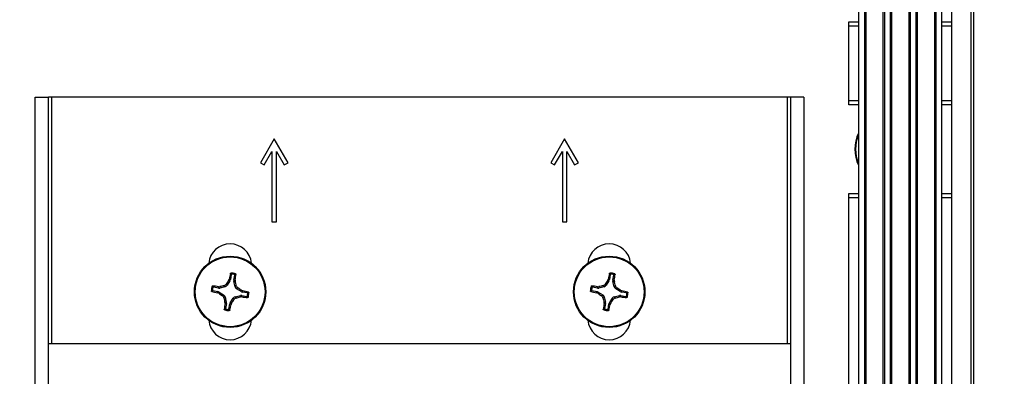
# Paper-space layout 'P3m-LR' of a CAD drawing. Header units: inches. Extents: x 0.3 to 33.8, y 0.2 to 21.7.
# Tile 54 of 57: x 30.6 to 31.045, y 9.628 to 9.789. Entities that reach past the tile are written whole.
import ezdxf

# ---------------------------------------------------------------- set-up
doc = ezdxf.new("R2010")
doc.units = ezdxf.units.IN
doc.header["$MEASUREMENT"] = 0
doc.layers.add('BORDERS', color=7, linetype='Continuous')
doc.styles.add('SLDTEXTSTYLE0', font='TXT', dxfattribs={"width": 0.75})
doc.dimstyles.new('SLDDIMSTYLE1', dxfattribs={"dimtxt": 0.1377952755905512, "dimasz": 0.14, "dimexe": 0, "dimexo": 0.0625, "dimgap": 0.0344488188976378, "dimtad": 1, "dimdec": 3, "dimlfac": 10, "dimrnd": 1e-09, "dimzin": 12, "dimdsep": 46, "dimtxsty": 'SLDTEXTSTYLE0', "dimblk1": 'CLOSED', "dimblk2": 'CLOSED', "dimsah": 1, "dimcen": 0.09, "dimadec": 0, "dimazin": 3, "dimtfac": 1, "dimtdec": 3, "dimtofl": 0, "dimtmove": 0, "dimatfit": 3, "dimldrblk": 'CLOSED', "dimfxl": 0, "dimfrac": 2, "dimtolj": 1, "dimtzin": 12, "dimarcsym": 0})

# ---------------------------------------------------------------- blocks, each defined once
blk = doc.blocks.new('_Closed')
at = {"color": 0, "linetype": 'ByBlock', "lineweight": -2}
for p, q in [((-1, 0.166667), (0, 0)), ((-1, 0.166667), (-1, -0.166667)), ((0, 0), (-1, -0.166667)), ((0, 0), (-1, 0))]:
    blk.add_line(p, q, dxfattribs=at)
blk = doc.blocks.new('_D_27')
at = {"layer": 'BORDERS'}
for p, q in [((31.2719365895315, 10.62876310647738), (31.22995209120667, 10.62876310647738)), ((31.22995209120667, 10.62876310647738), (31.22995209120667, 10.41001310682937)), ((31.57738278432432, 10.62876310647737), (31.61936728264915, 10.62876310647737)), ((31.61936728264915, 10.62876310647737), (31.61936728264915, 10.41001310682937)), ((31.22995209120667, 10.41001310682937), (31.2719365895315, 10.41001310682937)), ((31.61936728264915, 10.41001310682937), (31.57738278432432, 10.41001310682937)), ((30.60740890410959, 9.793418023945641), (30.60740890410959, 10.24321658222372)), ((31.0309589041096, 9.87304302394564), (31.0309589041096, 10.24321658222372)), ((31.0309589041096, 10.20384650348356), (30.60740890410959, 10.20384650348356)), ((31.0309589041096, 10.20384650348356), (31.71225949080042, 10.20384650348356))]:
    blk.add_line(p, q, dxfattribs=at)
at = {"layer": 'BORDERS', "xscale": 0.14, "yscale": 0.14, "rotation": 180.0000000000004}
blk.add_blockref('_Closed', (30.60740890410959, 10.20384650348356, -0.1940375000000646), dxfattribs=at)
at = {"layer": 'BORDERS', "xscale": 0.14, "yscale": 0.14}
blk.add_blockref('_Closed', (31.0309589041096, 10.20384650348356, -0.1940375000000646), dxfattribs=at)
at = {"layer": 'BORDERS', "char_height": 0.1377952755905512, "attachment_point": 1, "style": 'SLDTEXTSTYLE0'}
for s, insert in [('108', (31.2719365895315, 10.58764054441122)), ('4.236', (31.19557503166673, 10.38147394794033))]:
    blk.add_mtext(s, dxfattribs=dict(at, insert=insert))
blk = doc.blocks.new('_D_28')
at = {"layer": 'BORDERS'}
for p, q in [((29.65769172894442, 10.78551885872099), (29.6157072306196, 10.78551885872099)), ((29.6157072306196, 10.78551885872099), (29.6157072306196, 10.56676885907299)), ((29.96313792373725, 10.78551885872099), (30.00512242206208, 10.78551885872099)), ((30.00512242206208, 10.78551885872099), (30.00512242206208, 10.56676885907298)), ((29.6157072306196, 10.56676885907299), (29.65769172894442, 10.56676885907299)), ((30.00512242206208, 10.56676885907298), (29.96313792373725, 10.56676885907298)), ((30.2184589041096, 9.569918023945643), (30.2184589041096, 10.39997233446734)), ((31.0309589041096, 9.87304302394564), (31.0309589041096, 10.39997233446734)), ((30.2184589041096, 10.36060225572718), (29.52281503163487, 10.36060225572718)), ((31.0309589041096, 10.36060225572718), (30.2184589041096, 10.36060225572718))]:
    blk.add_line(p, q, dxfattribs=at)
at = {"layer": 'BORDERS', "xscale": 0.14, "yscale": 0.14, "rotation": 180.0000000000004}
blk.add_blockref('_Closed', (30.2184589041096, 10.36060225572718, -0.1940375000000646), dxfattribs=at)
at = {"layer": 'BORDERS', "xscale": 0.14, "yscale": 0.14}
blk.add_blockref('_Closed', (31.0309589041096, 10.36060225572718, -0.1940375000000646), dxfattribs=at)
at = {"layer": 'BORDERS', "char_height": 0.1377952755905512, "attachment_point": 1, "style": 'SLDTEXTSTYLE0'}
for s, insert in [('206', (29.65769172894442, 10.74439629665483)), ('8.125', (29.58133017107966, 10.53822970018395))]:
    blk.add_mtext(s, dxfattribs=dict(at, insert=insert))

psp = doc.layouts.new('P3m-LR')

# ---------------------------------------------------------------- linework, layer by layer
at = {"color": 7, "linetype": 'Continuous', "lineweight": 25}
for p, q in [((31.0209589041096, 9.842047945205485), (31.0209589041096, 9.319047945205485)), ((31.0299589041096, 9.327422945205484), (31.0299589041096, 9.833672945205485)), ((31.0309589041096, 9.833672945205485), (31.0309589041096, 9.327422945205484)), ((30.9790839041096, 9.829047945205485), (30.9790839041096, 9.332047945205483)), ((30.98170248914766, 9.829047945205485), (30.98170248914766, 9.332047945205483)), ((30.98238116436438, 9.829047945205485), (30.98238116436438, 9.332047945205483)), ((30.99008664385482, 9.829047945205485), (30.99008664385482, 9.332047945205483)), ((30.99076531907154, 9.829047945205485), (30.99076531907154, 9.332047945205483)), ((30.99330248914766, 9.829047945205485), (30.99330248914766, 9.332047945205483)), ((30.99398116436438, 9.829047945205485), (30.99398116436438, 9.332047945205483)), ((31.00168664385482, 9.829047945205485), (31.00168664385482, 9.332047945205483)), ((31.00236531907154, 9.829047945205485), (31.00236531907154, 9.332047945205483)), ((31.00490248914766, 9.829047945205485), (31.00490248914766, 9.332047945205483)), ((31.00558116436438, 9.829047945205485), (31.00558116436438, 9.332047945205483)), ((31.01328664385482, 9.829047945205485), (31.01328664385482, 9.332047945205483)), ((31.01396531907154, 9.829047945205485), (31.01396531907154, 9.332047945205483)), ((31.0165839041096, 9.332047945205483), (31.0165839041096, 9.829047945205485)), ((30.9747089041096, 9.788047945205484), (30.9790839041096, 9.788047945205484)), ((30.9747089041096, 9.786047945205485), (30.9747089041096, 9.788047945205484)), ((30.9747089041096, 9.752547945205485), (30.9747089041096, 9.786047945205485)), ((30.9790839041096, 9.786047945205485), (30.9747089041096, 9.786047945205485)), ((31.0165839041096, 9.788047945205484), (31.0209589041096, 9.788047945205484)), ((31.0209589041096, 9.786047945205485), (31.0165839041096, 9.786047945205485)), ((30.6074089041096, 9.407047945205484), (30.6074089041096, 9.754047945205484)), ((30.6074089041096, 9.754047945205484), (30.6134089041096, 9.754047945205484)), ((30.6134089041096, 9.407047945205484), (30.6134089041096, 9.754047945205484)), ((30.6149089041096, 9.754047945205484), (30.6134089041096, 9.754047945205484)), ((30.9469089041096, 9.754047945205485), (30.6149089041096, 9.754047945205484)), ((30.6149089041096, 9.642522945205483), (30.6149089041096, 9.754047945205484)), ((30.9484089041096, 9.754047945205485), (30.9469089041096, 9.754047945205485)), ((30.9469089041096, 9.754047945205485), (30.9469089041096, 9.642522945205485)), ((30.9544089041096, 9.754047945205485), (30.9484089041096, 9.754047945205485)), ((30.9484089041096, 9.754047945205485), (30.9484089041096, 9.407047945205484)), ((30.9544089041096, 9.754047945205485), (30.9544089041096, 9.407047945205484)), ((30.9747089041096, 9.750547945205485), (30.9747089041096, 9.752547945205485)), ((30.9747089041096, 9.752547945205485), (30.9790839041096, 9.752547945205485)), ((30.9790839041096, 9.750547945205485), (30.9747089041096, 9.750547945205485)), ((31.0165839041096, 9.752547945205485), (31.0209589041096, 9.752547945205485)), ((31.0209589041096, 9.750547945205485), (31.0165839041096, 9.750547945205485)), ((30.7153089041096, 9.735247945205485), (30.7090589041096, 9.724422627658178)), ((30.7215589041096, 9.724422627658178), (30.7153089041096, 9.735247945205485)), ((30.8464089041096, 9.735247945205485), (30.8401589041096, 9.72442262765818)), ((30.8526589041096, 9.72442262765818), (30.8464089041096, 9.735247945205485)), ((30.71079095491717, 9.723422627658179), (30.7143089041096, 9.729515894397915)), ((30.7143089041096, 9.729515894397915), (30.7143089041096, 9.697747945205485)), ((30.7163089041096, 9.697747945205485), (30.7163089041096, 9.729515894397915)), ((30.7163089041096, 9.729515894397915), (30.71982685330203, 9.723422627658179)), ((30.84189095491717, 9.723422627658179), (30.8454089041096, 9.729515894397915)), ((30.8454089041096, 9.729515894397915), (30.8454089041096, 9.697747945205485)), ((30.8474089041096, 9.697747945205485), (30.8474089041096, 9.729515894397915)), ((30.8474089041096, 9.729515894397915), (30.85092685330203, 9.723422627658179)), ((30.7090589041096, 9.724422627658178), (30.71079095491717, 9.723422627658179)), ((30.71982685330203, 9.723422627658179), (30.7215589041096, 9.724422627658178)), ((30.8401589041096, 9.72442262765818), (30.84189095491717, 9.723422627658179)), ((30.85092685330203, 9.723422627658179), (30.8526589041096, 9.72442262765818)), ((30.9747089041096, 9.710547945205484), (30.9790839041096, 9.710547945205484)), ((30.9747089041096, 9.708547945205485), (30.9747089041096, 9.710547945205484)), ((31.0165839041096, 9.710547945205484), (31.0209589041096, 9.710547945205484)), ((30.9747089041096, 9.452547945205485), (30.9747089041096, 9.708547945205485)), ((30.9790839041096, 9.708547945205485), (30.9747089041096, 9.708547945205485)), ((31.0209589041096, 9.708547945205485), (31.0165839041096, 9.708547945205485)), ((30.7143089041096, 9.697747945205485), (30.7163089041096, 9.697747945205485)), ((30.8454089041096, 9.697747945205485), (30.8474089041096, 9.697747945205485)), ((30.69531757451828, 9.671026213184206), (30.69406123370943, 9.669027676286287)), ((30.69473836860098, 9.671247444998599), (30.69497017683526, 9.671808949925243)), ((30.69531757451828, 9.671026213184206), (30.69473836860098, 9.671247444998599)), ((30.69497017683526, 9.671808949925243), (30.69553425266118, 9.67159349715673)), ((30.69592357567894, 9.673882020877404), (30.69553425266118, 9.67159349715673)), ((30.69710781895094, 9.671325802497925), (30.6974971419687, 9.673614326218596)), ((30.69710781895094, 9.671325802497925), (30.69771140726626, 9.671342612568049)), ((30.6977445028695, 9.670736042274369), (30.6971247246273, 9.670718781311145)), ((30.69764953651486, 9.668417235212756), (30.6971247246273, 9.670718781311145)), ((30.69771140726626, 9.671342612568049), (30.6977445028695, 9.670736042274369)), ((30.86641757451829, 9.671026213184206), (30.86516123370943, 9.669027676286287)), ((30.86583836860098, 9.671247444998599), (30.86607017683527, 9.671808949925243)), ((30.86641757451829, 9.671026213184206), (30.86583836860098, 9.671247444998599)), ((30.86607017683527, 9.671808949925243), (30.86663425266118, 9.67159349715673)), ((30.86702357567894, 9.673882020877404), (30.86663425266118, 9.67159349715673)), ((30.86820781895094, 9.671325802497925), (30.8685971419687, 9.673614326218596)), ((30.86820781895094, 9.671325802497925), (30.86881140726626, 9.671342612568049)), ((30.86884450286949, 9.670736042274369), (30.8682247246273, 9.670718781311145)), ((30.86874953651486, 9.668417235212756), (30.8682247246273, 9.670718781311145)), ((30.86881140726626, 9.671342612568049), (30.86884450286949, 9.670736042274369)), ((30.68762482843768, 9.66661261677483), (30.68991335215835, 9.666223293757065)), ((30.69018104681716, 9.667796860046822), (30.68789252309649, 9.668186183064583)), ((30.68969789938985, 9.665659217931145), (30.68991335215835, 9.666223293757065)), ((30.69016423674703, 9.668400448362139), (30.69077080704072, 9.66843354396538)), ((30.69018104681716, 9.667796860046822), (30.69016423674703, 9.668400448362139)), ((30.69048063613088, 9.666006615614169), (30.69025940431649, 9.66542740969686)), ((30.69048063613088, 9.666006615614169), (30.6924791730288, 9.664750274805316)), ((30.69077080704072, 9.66843354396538), (30.69078806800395, 9.667813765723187)), ((30.69308961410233, 9.668338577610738), (30.69078806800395, 9.667813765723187)), ((30.69308961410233, 9.668338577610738), (30.69268914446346, 9.668903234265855)), ((30.69366076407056, 9.669592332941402), (30.69406123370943, 9.669027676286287)), ((30.69764953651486, 9.668417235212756), (30.69821419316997, 9.668817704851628)), ((30.69890329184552, 9.667846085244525), (30.69833863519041, 9.66744561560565)), ((30.70033717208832, 9.666189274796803), (30.69833863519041, 9.66744561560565)), ((30.70033717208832, 9.666189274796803), (30.70055840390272, 9.666768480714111)), ((30.70055840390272, 9.666768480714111), (30.70111990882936, 9.666536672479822)), ((30.70111990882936, 9.666536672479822), (30.70090445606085, 9.665972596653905)), ((30.70319297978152, 9.665583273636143), (30.70090445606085, 9.665972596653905)), ((30.85872482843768, 9.66661261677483), (30.86101335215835, 9.666223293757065)), ((30.86128104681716, 9.667796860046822), (30.85899252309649, 9.668186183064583)), ((30.86079789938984, 9.665659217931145), (30.86101335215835, 9.666223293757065)), ((30.86126423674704, 9.668400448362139), (30.86187080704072, 9.66843354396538)), ((30.86128104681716, 9.667796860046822), (30.86126423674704, 9.668400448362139)), ((30.86158063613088, 9.666006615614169), (30.86135940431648, 9.66542740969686)), ((30.86158063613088, 9.666006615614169), (30.8635791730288, 9.664750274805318)), ((30.86187080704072, 9.66843354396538), (30.86188806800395, 9.667813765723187)), ((30.86418961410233, 9.668338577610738), (30.86188806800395, 9.667813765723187)), ((30.86418961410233, 9.668338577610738), (30.86378914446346, 9.668903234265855)), ((30.86476076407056, 9.669592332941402), (30.86516123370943, 9.669027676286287)), ((30.86874953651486, 9.668417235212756), (30.86931419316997, 9.66881770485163)), ((30.87000329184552, 9.667846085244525), (30.8694386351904, 9.66744561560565)), ((30.87143717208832, 9.666189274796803), (30.8694386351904, 9.66744561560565)), ((30.87143717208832, 9.666189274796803), (30.87165840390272, 9.666768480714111)), ((30.87165840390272, 9.666768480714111), (30.87221990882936, 9.666536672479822)), ((30.87221990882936, 9.666536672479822), (30.87200445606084, 9.665972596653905)), ((30.87429297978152, 9.665583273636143), (30.87200445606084, 9.665972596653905)), ((30.69025940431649, 9.66542740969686), (30.68969789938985, 9.665659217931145)), ((30.69191451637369, 9.664349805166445), (30.6924791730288, 9.664750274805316)), ((30.69316827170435, 9.663778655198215), (30.69260361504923, 9.663378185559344)), ((30.69307330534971, 9.6614598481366), (30.6936930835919, 9.661477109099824)), ((30.69310640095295, 9.66085327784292), (30.69307330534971, 9.6614598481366)), ((30.69316827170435, 9.663778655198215), (30.6936930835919, 9.661477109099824)), ((30.69550023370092, 9.661169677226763), (30.69675657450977, 9.663168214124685)), ((30.69715704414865, 9.662603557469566), (30.69675657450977, 9.663168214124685)), ((30.69772819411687, 9.663857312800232), (30.70002974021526, 9.66438212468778)), ((30.69772819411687, 9.663857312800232), (30.69812866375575, 9.663292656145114)), ((30.70004700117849, 9.663762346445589), (30.70002974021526, 9.66438212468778)), ((30.70065357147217, 9.66379544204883), (30.70004700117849, 9.663762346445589)), ((30.70063676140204, 9.664399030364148), (30.70065357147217, 9.66379544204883)), ((30.70063676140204, 9.664399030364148), (30.70292528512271, 9.664009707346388)), ((30.86135940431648, 9.66542740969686), (30.86079789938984, 9.665659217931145)), ((30.86301451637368, 9.664349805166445), (30.8635791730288, 9.664750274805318)), ((30.86426827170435, 9.663778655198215), (30.86370361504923, 9.663378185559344)), ((30.86417330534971, 9.6614598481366), (30.8647930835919, 9.661477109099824)), ((30.86420640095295, 9.660853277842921), (30.86417330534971, 9.6614598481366)), ((30.86426827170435, 9.663778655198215), (30.8647930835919, 9.661477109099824)), ((30.86660023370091, 9.661169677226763), (30.86785657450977, 9.663168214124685)), ((30.86825704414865, 9.662603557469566), (30.86785657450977, 9.663168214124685)), ((30.86882819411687, 9.663857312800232), (30.87112974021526, 9.66438212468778)), ((30.86882819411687, 9.663857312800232), (30.86922866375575, 9.663292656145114)), ((30.87114700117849, 9.663762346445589), (30.87112974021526, 9.66438212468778)), ((30.87175357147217, 9.66379544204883), (30.87114700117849, 9.663762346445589)), ((30.87173676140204, 9.664399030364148), (30.87175357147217, 9.66379544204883)), ((30.87173676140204, 9.664399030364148), (30.87402528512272, 9.664009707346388)), ((30.69370998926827, 9.660870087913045), (30.69310640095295, 9.66085327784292)), ((30.69370998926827, 9.660870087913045), (30.6933206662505, 9.658581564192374)), ((30.69489423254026, 9.658313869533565), (30.69528355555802, 9.660602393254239)), ((30.69584763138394, 9.660386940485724), (30.69528355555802, 9.660602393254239)), ((30.69550023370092, 9.661169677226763), (30.69607943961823, 9.66094844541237)), ((30.69607943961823, 9.66094844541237), (30.69584763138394, 9.660386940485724)), ((30.86480998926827, 9.660870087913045), (30.86420640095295, 9.660853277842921)), ((30.86480998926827, 9.660870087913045), (30.8644206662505, 9.658581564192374)), ((30.86599423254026, 9.658313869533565), (30.86638355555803, 9.660602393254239)), ((30.86694763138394, 9.660386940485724), (30.86638355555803, 9.660602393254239)), ((30.86660023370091, 9.661169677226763), (30.86717943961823, 9.66094844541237)), ((30.86717943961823, 9.66094844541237), (30.86694763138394, 9.660386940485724)), ((30.9484089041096, 9.642522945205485), (30.6134089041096, 9.642522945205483))]:
    psp.add_line(p, q, dxfattribs=at)
for centre, radius in [((30.6954089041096, 9.666097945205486), 0.016099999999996), ((30.6954089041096, 9.666097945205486), 0.0157528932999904), ((30.8665089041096, 9.666097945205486), 0.016100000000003), ((30.8665089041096, 9.666097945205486), 0.01575289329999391)]:
    psp.add_circle(centre, radius, dxfattribs=at)
for centre, radius, start, end in [((30.9934589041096, 9.730547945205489), 0.01610000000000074, 153.2344994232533, 206.7655005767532), ((30.9934589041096, 9.730547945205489), 0.01575289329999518, 155.857463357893, 204.1425366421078), ((30.6954089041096, 9.678047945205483), 0.009699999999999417, 5.524228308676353, 174.4757716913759), ((30.8665089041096, 9.678047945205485), 0.009700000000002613, 5.524228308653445, 174.4757716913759), ((30.84939399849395, 9.569376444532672), 0.185191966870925, 146.6272750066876, 147.2383152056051), ((30.85099492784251, 9.640439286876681), 0.159147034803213, 167.6780822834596, 168.6319195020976), ((30.6954089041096, 9.666097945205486), 0.008495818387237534, 73.06981271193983, 87.62076320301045), ((30.6954089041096, 9.666097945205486), 0.008014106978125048, 76.18372835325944, 84.50684756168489), ((30.54009058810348, 9.693330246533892), 0.1591470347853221, 352.0586564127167, 353.0124936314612), ((30.51810313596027, 9.625735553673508), 0.1851919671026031, 13.45226070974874, 14.06330090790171), ((31.02049399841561, 9.569376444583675), 0.1851919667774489, 146.6272750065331, 147.2383152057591), ((31.02209492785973, 9.640439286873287), 0.1591470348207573, 167.6780822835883, 168.631919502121), ((30.8665089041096, 9.666097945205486), 0.008495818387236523, 73.06981271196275, 87.62076320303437), ((30.8665089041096, 9.666097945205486), 0.0080141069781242, 76.18372835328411, 84.50684756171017), ((30.71119058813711, 9.693330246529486), 0.1591470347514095, 352.058656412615, 353.0124936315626), ((30.68920313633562, 9.625735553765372), 0.185191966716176, 13.45226070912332, 14.06330090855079), ((30.6954089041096, 9.666097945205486), 0.008495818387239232, 163.0698127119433, 177.6207632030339), ((30.72106756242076, 9.821683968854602), 0.1591470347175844, 257.6780822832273, 258.6319195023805), ((30.6954089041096, 9.666097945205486), 0.0080141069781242, 166.1837283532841, 174.5068475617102), ((30.66817660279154, 9.510779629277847), 0.1591470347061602, 82.05865641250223, 83.01249363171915), ((30.73577129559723, 9.488792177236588), 0.1851919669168, 103.4522607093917, 104.0633009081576), ((30.59868740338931, 9.512112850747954), 0.1851919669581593, 56.62727500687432, 57.23831520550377), ((30.66975024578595, 9.510511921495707), 0.1591470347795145, 77.67808228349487, 78.631919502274), ((30.8665089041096, 9.666097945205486), 0.008495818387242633, 163.0698127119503, 177.6207632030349), ((30.89216756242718, 9.821683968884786), 0.1591470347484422, 257.6780822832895, 258.6319195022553), ((30.8665089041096, 9.666097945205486), 0.008014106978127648, 166.1837283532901, 174.5068475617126), ((30.83927660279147, 9.510779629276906), 0.1591470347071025, 82.0586564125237, 83.01249363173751), ((30.90687129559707, 9.488792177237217), 0.185191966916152, 103.4522607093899, 104.063300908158), ((30.76978740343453, 9.512112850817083), 0.1851919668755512, 56.62727500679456, 57.23831520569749), ((30.84085024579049, 9.510511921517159), 0.1591470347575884, 77.67808228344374, 78.63191950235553), ((30.79213040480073, 9.82008303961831), 0.1851919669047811, 236.6272750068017, 237.2383152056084), ((30.87271467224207, 9.706460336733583), 0.1851919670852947, 193.4522607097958, 194.0633009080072), ((30.54142380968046, 9.76281944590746), 0.1851919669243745, 326.6272750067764, 327.2383152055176), ((30.65504651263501, 9.843403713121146), 0.1851919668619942, 283.4522607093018, 284.0633009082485), ((30.72264120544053, 9.821416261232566), 0.1591470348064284, 262.0586564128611, 263.0124936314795), ((30.6954089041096, 9.666097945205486), 0.008014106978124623, 346.1837283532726, 354.5068475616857), ((30.6954089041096, 9.666097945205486), 0.00849581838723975, 343.0698127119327, 357.6207632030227), ((30.96323040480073, 9.820083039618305), 0.1851919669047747, 236.6272750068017, 237.2383152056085), ((31.04381467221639, 9.706460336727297), 0.1851919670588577, 193.4522607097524, 194.063300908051), ((30.71252380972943, 9.76281944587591), 0.1851919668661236, 326.6272750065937, 327.2383152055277), ((30.82614651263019, 9.843403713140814), 0.1851919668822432, 283.4522607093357, 284.0633009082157), ((30.89374120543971, 9.82141626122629), 0.1591470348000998, 262.0586564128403, 263.0124936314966), ((30.8665089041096, 9.666097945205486), 0.008014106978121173, 346.1837283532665, 354.5068475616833), ((30.8665089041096, 9.666097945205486), 0.008495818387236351, 343.0698127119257, 357.6207632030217), ((30.8507272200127, 9.63886564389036), 0.1591470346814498, 172.0586564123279, 173.0124936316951), ((30.6954089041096, 9.666097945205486), 0.008495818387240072, 253.0698127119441, 267.6207632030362), ((30.6954089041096, 9.666097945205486), 0.008014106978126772, 256.1837283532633, 264.5068475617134), ((30.53982288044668, 9.691756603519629), 0.1591470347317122, 347.6780822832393, 348.6319195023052), ((31.02182722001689, 9.638865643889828), 0.1591470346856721, 172.0586564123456, 173.0124936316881), ((30.8665089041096, 9.666097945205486), 0.008495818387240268, 253.0698127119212, 267.6207632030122), ((30.8665089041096, 9.666097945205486), 0.00801410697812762, 256.1837283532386, 264.5068475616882), ((30.71092288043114, 9.691756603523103), 0.1591470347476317, 347.6780822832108, 348.6319195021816), ((30.6954089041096, 9.654147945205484), 0.009699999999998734, 185.5242283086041, 354.4757716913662), ((30.8665089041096, 9.654147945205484), 0.009700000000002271, 185.5242283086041, 354.4757716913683)]:
    psp.add_arc(centre, radius, start, end, dxfattribs=at)
for centre, major_axis, ratio, start_param, end_param in [((30.6939835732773, 9.671860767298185), (-0.001470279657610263, 0.0005615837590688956), 0.994306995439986, 2.946332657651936, 3.336852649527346), ((30.69865964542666, 9.671065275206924), (0.001573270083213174, 4.381592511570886e-05), 0.9943069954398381, 2.946332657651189, 3.336852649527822), ((30.8650835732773, 9.671860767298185), (-0.001470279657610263, 0.0005615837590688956), 0.994306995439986, 2.946332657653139, 3.336852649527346), ((30.86975964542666, 9.671065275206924), (0.001573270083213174, 4.381592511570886e-05), 0.9943069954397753, 2.946332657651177, 3.336852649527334), ((30.6896460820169, 9.664672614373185), (-0.0005615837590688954, -0.001470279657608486), 0.9943069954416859, 2.946332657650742, 3.336852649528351), ((30.69044157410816, 9.669348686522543), (-4.381592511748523e-05, 0.001573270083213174), 0.9943069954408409, 2.946332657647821, 3.33685264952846), ((30.69273284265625, 9.669871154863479), (-0.0009111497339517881, 0.001284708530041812), 0.9935910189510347, 2.751161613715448, 3.53202369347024), ((30.69918211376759, 9.66877400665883), (0.001284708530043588, 0.0009111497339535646), 0.993591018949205, 2.751161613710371, 3.532023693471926), ((30.7011717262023, 9.667523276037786), (0.0005615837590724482, 0.001470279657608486), 0.9943069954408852, 2.946332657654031, 3.336852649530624), ((30.8607460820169, 9.664672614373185), (-0.0005615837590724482, -0.001470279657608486), 0.9943069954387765, 2.946332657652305, 3.336852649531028), ((30.86154157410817, 9.669348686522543), (-4.381592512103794e-05, 0.001573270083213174), 0.994306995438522, 2.946332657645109, 3.336852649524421), ((30.86383284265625, 9.669871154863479), (-0.0009111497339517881, 0.001284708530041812), 0.9935910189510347, 2.751161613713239, 3.53202369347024), ((30.87028211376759, 9.66877400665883), (0.001284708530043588, 0.0009111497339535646), 0.993591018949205, 2.751161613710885, 3.532023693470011), ((30.8722717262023, 9.667523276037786), (0.0005615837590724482, 0.001470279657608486), 0.9943069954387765, 2.946332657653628, 3.336852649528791), ((30.69163569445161, 9.66342188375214), (-0.001284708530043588, -0.0009111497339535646), 0.9935910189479, 2.75116161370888, 3.532023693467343), ((30.69215816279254, 9.661130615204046), (-0.001573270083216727, -4.381592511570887e-05), 0.9943069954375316, 2.946332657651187, 3.33685264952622), ((30.69808496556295, 9.662324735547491), (0.0009111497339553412, -0.001284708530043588), 0.9935910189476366, 2.751161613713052, 3.532023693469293), ((30.70037623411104, 9.662847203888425), (4.38159251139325e-05, -0.00157327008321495), 0.9943069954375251, 2.946332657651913, 3.336852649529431), ((30.86273569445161, 9.66342188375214), (-0.001284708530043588, -0.0009111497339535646), 0.993591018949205, 2.751161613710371, 3.532023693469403), ((30.86325816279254, 9.661130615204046), (-0.001573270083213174, -4.381592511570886e-05), 0.9943069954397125, 2.946332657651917, 3.336852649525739), ((30.86918496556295, 9.662324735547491), (0.0009111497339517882, -0.001284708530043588), 0.9935910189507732, 2.751161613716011, 3.53202369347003), ((30.87147623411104, 9.662847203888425), (4.38159251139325e-05, -0.00157327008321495), 0.994306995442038, 2.946332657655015, 3.336852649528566), ((30.6968342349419, 9.660335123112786), (0.001470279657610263, -0.0005615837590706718), 0.9943069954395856, 2.946332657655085, 3.336852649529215), ((30.8679342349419, 9.660335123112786), (0.001470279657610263, -0.0005615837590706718), 0.9943069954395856, 2.946332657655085, 3.33685264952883)]:
    psp.add_ellipse(centre, major_axis=major_axis, ratio=ratio, start_param=start_param, end_param=end_param, dxfattribs=at)
for points, knots in [([(30.69551400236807, 9.674401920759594), (30.6955225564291, 9.67442765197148), (30.69553966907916, 9.674479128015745), (30.6955986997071, 9.674539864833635), (30.6956749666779, 9.674581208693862), (30.69573277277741, 9.67458469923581), (30.69576159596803, 9.674586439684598)], [0, 0, 0, 0, 0.2526917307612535, 0.505517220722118, 0.7534417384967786, 1, 1, 1, 1]), ([(30.69592357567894, 9.673882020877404), (30.69585631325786, 9.673969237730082), (30.69572033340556, 9.674145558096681), (30.6955832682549, 9.674315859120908), (30.69551400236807, 9.674401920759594)], [0, 0, 0, 0, 0.4946499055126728, 1, 1, 1, 1]), ([(30.69576159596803, 9.674586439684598), (30.69583027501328, 9.674503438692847), (30.69596878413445, 9.674336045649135), (30.69610659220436, 9.67416266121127), (30.69617606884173, 9.674075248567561)], [0, 0, 0, 0, 0.495844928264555, 1, 1, 1, 1]), ([(30.69617606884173, 9.674075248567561), (30.69614963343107, 9.674075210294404), (30.69609675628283, 9.674075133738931), (30.69602319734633, 9.674041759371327), (30.69596506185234, 9.673987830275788), (30.69593404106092, 9.673930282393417), (30.69592604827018, 9.673893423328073), (30.69592357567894, 9.673882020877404)], [0, 0, 0, 0, 0.2255496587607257, 0.4511532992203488, 0.6755815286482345, 0.8996402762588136, 1, 1, 1, 1]), ([(30.69732274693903, 9.673880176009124), (30.69741721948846, 9.673939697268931), (30.69760460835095, 9.674057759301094), (30.69779067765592, 9.674169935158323), (30.69788293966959, 9.67422555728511)], [0, 0, 0, 0, 0.5041524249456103, 1, 1, 1, 1]), ([(30.6974971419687, 9.673614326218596), (30.69749902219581, 9.673640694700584), (30.69750278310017, 9.67369343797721), (30.69747483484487, 9.673769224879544), (30.69742526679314, 9.673831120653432), (30.69737012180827, 9.673866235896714), (30.69733393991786, 9.673876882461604), (30.69732274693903, 9.673880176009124)], [0, 0, 0, 0, 0.2255496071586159, 0.4511532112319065, 0.6755811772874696, 0.8996400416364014, 1, 1, 1, 1]), ([(30.69805559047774, 9.67396954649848), (30.69796176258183, 9.67391122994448), (30.69777609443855, 9.67379583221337), (30.69758946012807, 9.673674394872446), (30.6974971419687, 9.673614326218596)], [0, 0, 0, 0, 0.5053526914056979, 1, 1, 1, 1]), ([(30.69788293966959, 9.67422555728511), (30.6979072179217, 9.67421562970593), (30.69795573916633, 9.674195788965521), (30.69801206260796, 9.674139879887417), (30.69804916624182, 9.674070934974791), (30.69805927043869, 9.674011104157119), (30.69805628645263, 9.673977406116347), (30.69805559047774, 9.67396954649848)], [0, 0, 0, 0, 0.2243701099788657, 0.4484143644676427, 0.6809026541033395, 0.9255748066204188, 1, 1, 1, 1]), ([(30.86661400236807, 9.674401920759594), (30.8666225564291, 9.67442765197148), (30.86663966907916, 9.674479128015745), (30.8666986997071, 9.674539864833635), (30.8667749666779, 9.674581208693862), (30.86683277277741, 9.67458469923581), (30.86686159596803, 9.674586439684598)], [0, 0, 0, 0, 0.2526917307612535, 0.505517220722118, 0.7534417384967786, 1, 1, 1, 1]), ([(30.86702357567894, 9.673882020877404), (30.86695631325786, 9.673969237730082), (30.86682033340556, 9.674145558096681), (30.8666832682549, 9.674315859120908), (30.86661400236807, 9.674401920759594)], [0, 0, 0, 0, 0.4946499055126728, 1, 1, 1, 1]), ([(30.86686159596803, 9.674586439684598), (30.86693027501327, 9.674503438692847), (30.86706878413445, 9.674336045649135), (30.86720659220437, 9.67416266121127), (30.86727606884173, 9.674075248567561)], [0, 0, 0, 0, 0.4958449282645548, 1, 1, 1, 1]), ([(30.86727606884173, 9.674075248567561), (30.86724963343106, 9.674075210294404), (30.86719675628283, 9.674075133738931), (30.86712319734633, 9.674041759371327), (30.86706506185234, 9.673987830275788), (30.86703404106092, 9.673930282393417), (30.86702604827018, 9.673893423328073), (30.86702357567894, 9.673882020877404)], [0, 0, 0, 0, 0.2255496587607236, 0.4511532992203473, 0.6755815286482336, 0.8996402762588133, 1, 1, 1, 1]), ([(30.86842274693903, 9.673880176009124), (30.86851721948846, 9.673939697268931), (30.86870460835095, 9.674057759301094), (30.86889067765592, 9.674169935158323), (30.86898293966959, 9.67422555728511)], [0, 0, 0, 0, 0.5041524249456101, 1, 1, 1, 1]), ([(30.8685971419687, 9.673614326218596), (30.86859902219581, 9.673640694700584), (30.86860278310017, 9.67369343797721), (30.86857483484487, 9.673769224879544), (30.86852526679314, 9.673831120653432), (30.86847012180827, 9.673866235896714), (30.86843393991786, 9.673876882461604), (30.86842274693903, 9.673880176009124)], [0, 0, 0, 0, 0.2255496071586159, 0.4511532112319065, 0.6755811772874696, 0.8996400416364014, 1, 1, 1, 1]), ([(30.86915559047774, 9.67396954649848), (30.86906176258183, 9.67391122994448), (30.86887609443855, 9.67379583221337), (30.86868946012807, 9.673674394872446), (30.8685971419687, 9.673614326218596)], [0, 0, 0, 0, 0.5053526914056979, 1, 1, 1, 1]), ([(30.86898293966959, 9.67422555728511), (30.8690072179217, 9.67421562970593), (30.86905573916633, 9.674195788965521), (30.86911206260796, 9.674139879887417), (30.86914916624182, 9.674070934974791), (30.86915927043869, 9.674011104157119), (30.86915628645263, 9.673977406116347), (30.86915559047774, 9.67396954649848)], [0, 0, 0, 0, 0.2243701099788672, 0.4484143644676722, 0.6809026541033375, 0.9255748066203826, 1, 1, 1, 1]), ([(30.68692040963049, 9.666450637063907), (30.68700341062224, 9.66651931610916), (30.68717080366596, 9.666657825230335), (30.68734418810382, 9.666795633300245), (30.68743160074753, 9.666865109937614)], [0, 0, 0, 0, 0.4958449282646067, 0.9999999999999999, 0.9999999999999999, 0.9999999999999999, 0.9999999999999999]), ([(30.68710492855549, 9.66620304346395), (30.6870791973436, 9.666211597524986), (30.68702772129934, 9.666228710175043), (30.68696698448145, 9.666287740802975), (30.68692564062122, 9.666364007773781), (30.68692215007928, 9.666421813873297), (30.68692040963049, 9.666450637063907)], [0, 0, 0, 0, 0.2526917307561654, 0.505517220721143, 0.7534417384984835, 1, 1, 1, 1]), ([(30.68762482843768, 9.66661261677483), (30.687537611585, 9.666545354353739), (30.68736129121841, 9.666409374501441), (30.68719099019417, 9.666272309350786), (30.68710492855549, 9.66620304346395)], [0, 0, 0, 0, 0.4946499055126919, 1, 1, 1, 1]), ([(30.68728129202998, 9.66857198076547), (30.68729121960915, 9.668596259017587), (30.68731106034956, 9.668644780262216), (30.68736696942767, 9.668701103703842), (30.6874359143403, 9.668738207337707), (30.68749574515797, 9.668748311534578), (30.68752944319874, 9.668745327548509), (30.68753730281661, 9.668744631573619)], [0, 0, 0, 0, 0.2243701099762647, 0.4484143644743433, 0.6809026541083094, 0.925574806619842, 1, 1, 1, 1]), ([(30.68762667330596, 9.668011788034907), (30.68756715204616, 9.668106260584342), (30.687449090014, 9.668293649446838), (30.68733691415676, 9.668479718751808), (30.68728129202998, 9.66857198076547)], [0, 0, 0, 0, 0.5041524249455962, 1, 1, 1, 1]), ([(30.68743160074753, 9.666865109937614), (30.68743163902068, 9.666838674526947), (30.68743171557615, 9.666785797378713), (30.68746508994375, 9.666712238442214), (30.6875190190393, 9.666654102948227), (30.68757656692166, 9.666623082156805), (30.68761342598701, 9.666615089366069), (30.68762482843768, 9.66661261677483)], [0, 0, 0, 0, 0.2255496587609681, 0.4511532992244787, 0.6755815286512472, 0.8996402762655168, 0.9999999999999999, 0.9999999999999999, 0.9999999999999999, 0.9999999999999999]), ([(30.68753730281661, 9.668744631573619), (30.68759561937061, 9.668650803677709), (30.68771101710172, 9.668465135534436), (30.68783245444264, 9.668278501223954), (30.68789252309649, 9.668186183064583)], [0, 0, 0, 0, 0.505352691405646, 1, 1, 1, 1]), ([(30.68789252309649, 9.668186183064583), (30.6878661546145, 9.668188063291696), (30.68781341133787, 9.66819182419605), (30.68773762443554, 9.668163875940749), (30.68767572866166, 9.668114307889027), (30.68764061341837, 9.668059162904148), (30.68762996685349, 9.668022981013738), (30.68762667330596, 9.668011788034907)], [0, 0, 0, 0, 0.2255496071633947, 0.4511532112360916, 0.6755811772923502, 0.8996400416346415, 1, 1, 1, 1]), ([(30.69268914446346, 9.668903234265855), (30.6928539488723, 9.668959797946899), (30.69318356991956, 9.669072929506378), (30.69349513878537, 9.669354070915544), (30.69362718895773, 9.66954403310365), (30.69366076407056, 9.669592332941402)], [0, 0, 0, 0, 0.4271587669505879, 0.8543492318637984, 1, 1, 1, 1]), ([(30.69821419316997, 9.668817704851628), (30.69827075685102, 9.668652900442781), (30.69838388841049, 9.668323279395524), (30.69866502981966, 9.668011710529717), (30.69885499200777, 9.667879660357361), (30.69890329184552, 9.667846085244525)], [0, 0, 0, 0, 0.4271587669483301, 0.8543492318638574, 1, 1, 1, 1]), ([(30.70319297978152, 9.665583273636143), (30.7032801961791, 9.6656505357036), (30.70345651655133, 9.665786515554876), (30.70362681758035, 9.665923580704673), (30.70371287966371, 9.665992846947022)], [0, 0, 0, 0, 0.4946473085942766, 1, 1, 1, 1]), ([(30.70371287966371, 9.665992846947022), (30.70373861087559, 9.665984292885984), (30.70379008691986, 9.665967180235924), (30.70385082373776, 9.665908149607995), (30.70389216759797, 9.665831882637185), (30.70389565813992, 9.665774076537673), (30.70389739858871, 9.665745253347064)], [0, 0, 0, 0, 0.2526917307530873, 0.5055172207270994, 0.7534417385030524, 0.9999999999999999, 0.9999999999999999, 0.9999999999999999, 0.9999999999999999]), ([(30.85802040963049, 9.666450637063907), (30.85810341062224, 9.66651931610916), (30.85827080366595, 9.666657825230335), (30.85844418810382, 9.666795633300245), (30.85853160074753, 9.666865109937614)], [0, 0, 0, 0, 0.4958449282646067, 0.9999999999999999, 0.9999999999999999, 0.9999999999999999, 0.9999999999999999]), ([(30.85820492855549, 9.66620304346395), (30.85817919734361, 9.666211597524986), (30.85812772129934, 9.666228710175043), (30.85806698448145, 9.666287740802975), (30.85802564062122, 9.666364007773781), (30.85802215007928, 9.666421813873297), (30.85802040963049, 9.666450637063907)], [0, 0, 0, 0, 0.2526917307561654, 0.505517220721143, 0.7534417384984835, 1, 1, 1, 1]), ([(30.85872482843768, 9.66661261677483), (30.858637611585, 9.666545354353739), (30.8584612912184, 9.666409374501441), (30.85829099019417, 9.666272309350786), (30.85820492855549, 9.66620304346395)], [0, 0, 0, 0, 0.4946499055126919, 1, 1, 1, 1]), ([(30.85838129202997, 9.66857198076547), (30.85839121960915, 9.668596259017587), (30.85841106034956, 9.668644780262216), (30.85846696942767, 9.668701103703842), (30.8585359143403, 9.668738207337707), (30.85859574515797, 9.668748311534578), (30.85862944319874, 9.668745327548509), (30.8586373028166, 9.668744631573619)], [0, 0, 0, 0, 0.2243701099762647, 0.4484143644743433, 0.6809026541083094, 0.925574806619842, 1, 1, 1, 1]), ([(30.85872667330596, 9.668011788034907), (30.85866715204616, 9.668106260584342), (30.85854909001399, 9.668293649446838), (30.85843691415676, 9.668479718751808), (30.85838129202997, 9.66857198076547)], [0, 0, 0, 0, 0.5041524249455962, 1, 1, 1, 1]), ([(30.85853160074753, 9.666865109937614), (30.85853163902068, 9.666838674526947), (30.85853171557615, 9.666785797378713), (30.85856508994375, 9.666712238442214), (30.8586190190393, 9.666654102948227), (30.85867656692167, 9.666623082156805), (30.85871342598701, 9.666615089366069), (30.85872482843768, 9.66661261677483)], [0, 0, 0, 0, 0.2255496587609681, 0.4511532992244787, 0.6755815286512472, 0.8996402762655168, 0.9999999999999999, 0.9999999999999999, 0.9999999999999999, 0.9999999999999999]), ([(30.8586373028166, 9.668744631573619), (30.8586956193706, 9.668650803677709), (30.85881101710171, 9.668465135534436), (30.85893245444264, 9.668278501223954), (30.85899252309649, 9.668186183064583)], [0, 0, 0, 0, 0.505352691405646, 1, 1, 1, 1]), ([(30.85899252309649, 9.668186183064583), (30.8589661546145, 9.668188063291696), (30.85891341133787, 9.66819182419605), (30.85883762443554, 9.668163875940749), (30.85877572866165, 9.668114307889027), (30.85874061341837, 9.668059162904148), (30.85872996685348, 9.668022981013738), (30.85872667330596, 9.668011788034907)], [0, 0, 0, 0, 0.2255496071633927, 0.4511532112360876, 0.6755811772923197, 0.8996400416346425, 1, 1, 1, 1]), ([(30.86378914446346, 9.668903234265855), (30.8639539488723, 9.668959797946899), (30.86428356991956, 9.669072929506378), (30.86459513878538, 9.669354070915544), (30.86472718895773, 9.66954403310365), (30.86476076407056, 9.669592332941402)], [0, 0, 0, 0, 0.4271587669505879, 0.8543492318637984, 1, 1, 1, 1]), ([(30.86931419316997, 9.66881770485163), (30.86937075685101, 9.668652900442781), (30.86948388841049, 9.668323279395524), (30.86976502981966, 9.668011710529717), (30.86995499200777, 9.667879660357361), (30.87000329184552, 9.667846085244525)], [0, 0, 0, 0, 0.4271587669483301, 0.8543492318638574, 1, 1, 1, 1]), ([(30.87429297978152, 9.665583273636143), (30.8743801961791, 9.6656505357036), (30.87455651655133, 9.665786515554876), (30.87472681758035, 9.665923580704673), (30.87481287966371, 9.665992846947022)], [0, 0, 0, 0, 0.4946473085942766, 1, 1, 1, 1]), ([(30.87481287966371, 9.665992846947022), (30.87483861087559, 9.665984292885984), (30.87489008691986, 9.665967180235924), (30.87495082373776, 9.665908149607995), (30.87499216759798, 9.665831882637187), (30.87499565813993, 9.665774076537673), (30.87499739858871, 9.665745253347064)], [0, 0, 0, 0, 0.2526917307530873, 0.5055172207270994, 0.7534417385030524, 0.9999999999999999, 0.9999999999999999, 0.9999999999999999, 0.9999999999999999]), ([(30.69260361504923, 9.663378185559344), (30.69254705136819, 9.66354298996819), (30.69243391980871, 9.663872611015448), (30.69215277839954, 9.664184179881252), (30.69196281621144, 9.66431623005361), (30.69191451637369, 9.664349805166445)], [0, 0, 0, 0, 0.427158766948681, 0.8543492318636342, 1, 1, 1, 1]), ([(30.69812866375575, 9.663292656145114), (30.6979638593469, 9.663236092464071), (30.69763423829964, 9.663122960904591), (30.69732266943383, 9.662841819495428), (30.69719061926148, 9.66265185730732), (30.69715704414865, 9.662603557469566)], [0, 0, 0, 0, 0.4271587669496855, 0.8543492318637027, 0.9999999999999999, 0.9999999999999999, 0.9999999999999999, 0.9999999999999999]), ([(30.70292528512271, 9.664009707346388), (30.7029516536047, 9.664007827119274), (30.70300439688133, 9.664004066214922), (30.70308018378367, 9.664032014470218), (30.70314207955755, 9.664081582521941), (30.70317719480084, 9.66413672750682), (30.70318784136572, 9.664172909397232), (30.70319113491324, 9.664184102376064)], [0, 0, 0, 0, 0.2255496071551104, 0.451153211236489, 0.675581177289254, 0.8996400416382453, 1, 1, 1, 1]), ([(30.7032805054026, 9.663451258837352), (30.7032221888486, 9.663545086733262), (30.70310679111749, 9.663730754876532), (30.70298535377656, 9.663917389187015), (30.70292528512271, 9.664009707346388)], [0, 0, 0, 0, 0.505352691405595, 0.9999999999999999, 0.9999999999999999, 0.9999999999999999, 0.9999999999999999]), ([(30.70319113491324, 9.664184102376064), (30.70325065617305, 9.66408962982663), (30.70336871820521, 9.663902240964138), (30.70348089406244, 9.663716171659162), (30.70353651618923, 9.6636239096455)], [0, 0, 0, 0, 0.5041524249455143, 1, 1, 1, 1]), ([(30.70338620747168, 9.665330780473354), (30.70338616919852, 9.665357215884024), (30.70338609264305, 9.665410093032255), (30.70335271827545, 9.665483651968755), (30.7032987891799, 9.665541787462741), (30.70324124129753, 9.665572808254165), (30.70320438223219, 9.665580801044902), (30.70319297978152, 9.665583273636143)], [0, 0, 0, 0, 0.225549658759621, 0.4511532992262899, 0.6755815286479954, 0.8996402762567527, 1, 1, 1, 1]), ([(30.70353651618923, 9.6636239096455), (30.70352658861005, 9.663599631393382), (30.70350674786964, 9.66355111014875), (30.70345083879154, 9.663494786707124), (30.70338189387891, 9.663457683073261), (30.70332206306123, 9.663447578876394), (30.70328836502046, 9.663450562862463), (30.7032805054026, 9.663451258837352)], [0, 0, 0, 0, 0.2243701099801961, 0.4484143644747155, 0.6809026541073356, 0.9255748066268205, 1, 1, 1, 1]), ([(30.70389739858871, 9.665745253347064), (30.70381439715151, 9.665676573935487), (30.70364700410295, 9.66553806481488), (30.70347361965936, 9.665400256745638), (30.70338620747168, 9.665330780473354)], [0, 0, 0, 0, 0.4958475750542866, 1, 1, 1, 1]), ([(30.86370361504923, 9.663378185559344), (30.86364705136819, 9.66354298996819), (30.86353391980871, 9.663872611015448), (30.86325277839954, 9.664184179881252), (30.86306281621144, 9.66431623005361), (30.86301451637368, 9.664349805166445)], [0, 0, 0, 0, 0.427158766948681, 0.8543492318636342, 1, 1, 1, 1]), ([(30.86922866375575, 9.663292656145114), (30.8690638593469, 9.663236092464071), (30.86873423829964, 9.663122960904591), (30.86842266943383, 9.662841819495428), (30.86829061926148, 9.66265185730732), (30.86825704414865, 9.662603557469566)], [0, 0, 0, 0, 0.4271587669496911, 0.8543492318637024, 1, 1, 1, 1]), ([(30.87402528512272, 9.664009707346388), (30.8740516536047, 9.664007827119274), (30.87410439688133, 9.664004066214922), (30.87418018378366, 9.664032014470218), (30.87424207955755, 9.664081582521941), (30.87427719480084, 9.66413672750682), (30.87428784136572, 9.664172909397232), (30.87429113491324, 9.664184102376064)], [0, 0, 0, 0, 0.2255496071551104, 0.451153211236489, 0.675581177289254, 0.8996400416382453, 1, 1, 1, 1]), ([(30.8743805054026, 9.663451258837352), (30.8743221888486, 9.663545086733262), (30.87420679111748, 9.663730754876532), (30.87408535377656, 9.663917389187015), (30.87402528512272, 9.664009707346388)], [0, 0, 0, 0, 0.505352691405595, 0.9999999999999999, 0.9999999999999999, 0.9999999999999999, 0.9999999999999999]), ([(30.87429113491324, 9.664184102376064), (30.87435065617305, 9.66408962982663), (30.87446871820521, 9.663902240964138), (30.87458089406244, 9.663716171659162), (30.87463651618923, 9.6636239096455)], [0, 0, 0, 0, 0.5041524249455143, 1, 1, 1, 1]), ([(30.87448620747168, 9.665330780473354), (30.87448616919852, 9.665357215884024), (30.87448609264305, 9.665410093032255), (30.87445271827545, 9.665483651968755), (30.8743987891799, 9.665541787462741), (30.87434124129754, 9.665572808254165), (30.87430438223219, 9.665580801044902), (30.87429297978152, 9.665583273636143)], [0, 0, 0, 0, 0.225549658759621, 0.4511532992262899, 0.6755815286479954, 0.8996402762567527, 1, 1, 1, 1]), ([(30.87463651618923, 9.6636239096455), (30.87462658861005, 9.663599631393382), (30.87460674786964, 9.66355111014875), (30.87455083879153, 9.663494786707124), (30.8744818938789, 9.663457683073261), (30.87442206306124, 9.663447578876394), (30.87438836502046, 9.663450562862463), (30.8743805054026, 9.663451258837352)], [0, 0, 0, 0, 0.2243701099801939, 0.4484143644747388, 0.6809026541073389, 0.9255748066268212, 1, 1, 1, 1]), ([(30.87499739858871, 9.665745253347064), (30.87491439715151, 9.665676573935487), (30.87474700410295, 9.66553806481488), (30.87457361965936, 9.665400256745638), (30.87448620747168, 9.665330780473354)], [0, 0, 0, 0, 0.4958475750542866, 1, 1, 1, 1]), ([(30.69293486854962, 9.65797033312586), (30.6929105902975, 9.657980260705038), (30.69286206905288, 9.658000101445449), (30.69280574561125, 9.658056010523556), (30.69276864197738, 9.658124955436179), (30.69275853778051, 9.658184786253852), (30.69276152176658, 9.658218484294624), (30.69276221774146, 9.658226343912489)], [0, 0, 0, 0, 0.224370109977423, 0.4484143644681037, 0.6809026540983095, 0.9255748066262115, 1, 1, 1, 1]), ([(30.69276221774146, 9.658226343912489), (30.69285604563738, 9.658284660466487), (30.69304171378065, 9.658400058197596), (30.69322834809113, 9.658521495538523), (30.6933206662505, 9.658581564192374)], [0, 0, 0, 0, 0.5053526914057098, 0.9999999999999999, 0.9999999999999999, 0.9999999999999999, 0.9999999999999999]), ([(30.69349506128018, 9.658315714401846), (30.69340058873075, 9.658256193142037), (30.69321319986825, 9.658138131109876), (30.69302713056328, 9.658025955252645), (30.69293486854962, 9.65797033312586)], [0, 0, 0, 0, 0.5041524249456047, 1, 1, 1, 1]), ([(30.6933206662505, 9.658581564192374), (30.69331878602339, 9.658555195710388), (30.69331502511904, 9.65850245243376), (30.69334297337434, 9.658426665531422), (30.69339254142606, 9.658364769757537), (30.69344768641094, 9.658329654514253), (30.69348386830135, 9.658319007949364), (30.69349506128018, 9.658315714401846)], [0, 0, 0, 0, 0.2255496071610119, 0.4511532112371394, 0.6755811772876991, 0.8996400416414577, 1, 1, 1, 1]), ([(30.69464173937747, 9.658120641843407), (30.69466817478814, 9.658120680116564), (30.69472105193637, 9.658120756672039), (30.69479461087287, 9.658154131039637), (30.69485274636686, 9.65820806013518), (30.69488376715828, 9.658265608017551), (30.69489175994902, 9.658302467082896), (30.69489423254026, 9.658313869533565)], [0, 0, 0, 0, 0.2255496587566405, 0.4511532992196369, 0.6755815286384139, 0.8996402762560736, 1, 1, 1, 1]), ([(30.69505621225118, 9.65760945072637), (30.6949875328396, 9.657692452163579), (30.694849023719, 9.657859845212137), (30.69471121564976, 9.658033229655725), (30.69464173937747, 9.658120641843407)], [0, 0, 0, 0, 0.4958475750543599, 1, 1, 1, 1]), ([(30.69489423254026, 9.658313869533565), (30.69496149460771, 9.658226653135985), (30.69509747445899, 9.658050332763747), (30.69523453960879, 9.657880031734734), (30.69530380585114, 9.657793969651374)], [0, 0, 0, 0, 0.4946473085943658, 1, 1, 1, 1]), ([(30.69530380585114, 9.657793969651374), (30.6952952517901, 9.65776823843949), (30.69527813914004, 9.657716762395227), (30.69521910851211, 9.657656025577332), (30.6951428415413, 9.657614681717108), (30.69508503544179, 9.65761119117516), (30.69505621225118, 9.65760945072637)], [0, 0, 0, 0, 0.2526917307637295, 0.5055172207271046, 0.7534417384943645, 1, 1, 1, 1]), ([(30.86403486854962, 9.65797033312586), (30.86401059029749, 9.657980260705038), (30.86396206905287, 9.658000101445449), (30.86390574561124, 9.658056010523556), (30.86386864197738, 9.658124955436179), (30.86385853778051, 9.658184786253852), (30.86386152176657, 9.658218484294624), (30.86386221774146, 9.658226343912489)], [0, 0, 0, 0, 0.2243701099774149, 0.4484143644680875, 0.680902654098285, 0.9255748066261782, 1, 1, 1, 1]), ([(30.86386221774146, 9.658226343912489), (30.86395604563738, 9.658284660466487), (30.86414171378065, 9.658400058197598), (30.86432834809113, 9.658521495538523), (30.8644206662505, 9.658581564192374)], [0, 0, 0, 0, 0.5053526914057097, 1, 1, 1, 1]), ([(30.86459506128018, 9.658315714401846), (30.86450058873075, 9.658256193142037), (30.86431319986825, 9.658138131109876), (30.86412713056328, 9.658025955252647), (30.86403486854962, 9.65797033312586)], [0, 0, 0, 0, 0.5041524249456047, 1, 1, 1, 1]), ([(30.8644206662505, 9.658581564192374), (30.86441878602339, 9.658555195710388), (30.86441502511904, 9.65850245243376), (30.86444297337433, 9.658426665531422), (30.86449254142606, 9.658364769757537), (30.86454768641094, 9.658329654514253), (30.86458386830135, 9.658319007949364), (30.86459506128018, 9.658315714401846)], [0, 0, 0, 0, 0.2255496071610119, 0.4511532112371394, 0.6755811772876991, 0.8996400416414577, 1, 1, 1, 1]), ([(30.86574173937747, 9.658120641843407), (30.86576817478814, 9.658120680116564), (30.86582105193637, 9.658120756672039), (30.86589461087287, 9.658154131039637), (30.86595274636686, 9.65820806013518), (30.86598376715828, 9.658265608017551), (30.86599175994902, 9.658302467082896), (30.86599423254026, 9.658313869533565)], [0, 0, 0, 0, 0.2255496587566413, 0.4511532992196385, 0.6755815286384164, 0.8996402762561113, 1, 1, 1, 1]), ([(30.86615621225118, 9.65760945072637), (30.8660875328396, 9.657692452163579), (30.865949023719, 9.657859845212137), (30.86581121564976, 9.658033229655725), (30.86574173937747, 9.658120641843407)], [0, 0, 0, 0, 0.4958475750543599, 1, 1, 1, 1]), ([(30.86599423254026, 9.658313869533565), (30.86606149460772, 9.658226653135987), (30.86619747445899, 9.658050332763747), (30.86633453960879, 9.657880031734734), (30.86640380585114, 9.657793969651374)], [0, 0, 0, 0, 0.4946473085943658, 1, 1, 1, 1]), ([(30.86640380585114, 9.657793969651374), (30.8663952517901, 9.65776823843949), (30.86637813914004, 9.657716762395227), (30.8663191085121, 9.657656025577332), (30.8662428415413, 9.657614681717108), (30.86618503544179, 9.65761119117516), (30.86615621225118, 9.65760945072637)], [0, 0, 0, 0, 0.2526917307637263, 0.5055172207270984, 0.7534417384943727, 0.9999999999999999, 0.9999999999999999, 0.9999999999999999, 0.9999999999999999])]:
    psp.add_open_spline(points, degree=3, knots=knots, dxfattribs=at)

# ---------------------------------------------------------------- dimensions: what is measured, and where the dimension line sits
at = {"layer": 'BORDERS'}
for base, p2, picture, middle in [((30.2184589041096, 10.36060225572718), (30.2184589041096, 9.530547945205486), '_D_28', (29.81041483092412, 10.36060225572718)), ((30.60740890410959, 10.20384650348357), (30.60740890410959, 9.754047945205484), '_D_27', (31.42465969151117, 10.20384650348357))]:
    dim = psp.add_linear_dim(base=base, p1=(31.0309589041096, 9.833672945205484), p2=p2, dimstyle='SLDDIMSTYLE1', dxfattribs=at)
    dim.commit()
    dim.dimension.update_dxf_attribs({"geometry": picture, "text_midpoint": middle, "dimtype": 160})

doc.saveas('drawing.dxf')
